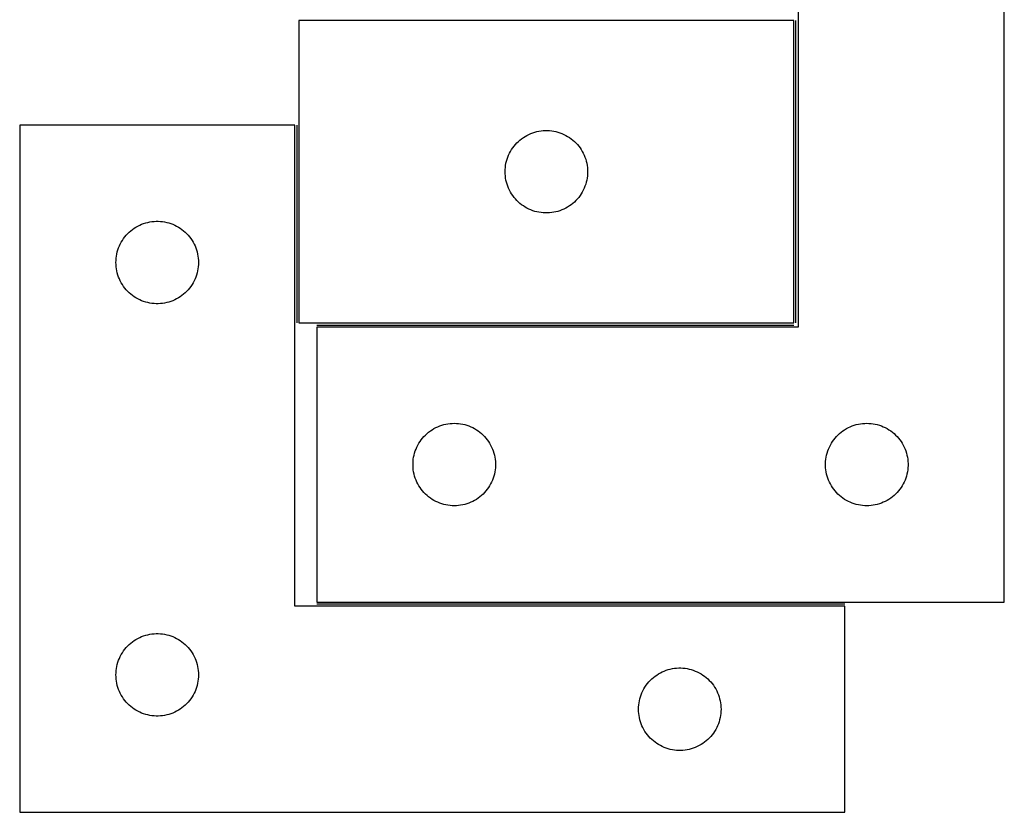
# Model space of a CAD drawing. Header units: millimetres. Extents: x 7 to 1493, y 7 to 2993.
# Tile 6 of 14: x 7 to 365, y 2397 to 2685. Entities that reach past the tile are written whole.
import ezdxf

# ---------------------------------------------------------------- set-up
doc = ezdxf.new("R2010")
doc.units = ezdxf.units.MM
doc.layers.add('COMMON', color=5, linetype='CONTINUOUS', true_color=0x0000ff)
doc.layers.add('CUT', color=7, linetype='CONTINUOUS', true_color=0x000000)

msp = doc.modelspace()

# ---------------------------------------------------------------- linework, layer by layer
at = {"layer": 'COMMON'}
for p, q in [((289.483491, 2575.094758), (289.483491, 2685.094758)), ((107.983489, 2647.094756), (107.983489, 2575.094758)), ((115.233491, 2574.344757), (288.73349, 2574.344757)), ((307.233489, 2472.844757), (115.233491, 2472.844757))]:
    msp.add_line(p, q, dxfattribs=at)
at = {"layer": 'CUT'}
for p, q in [((290.233491, 2773.594757), (290.233491, 2573.594757)), ((365.233491, 2473.594757), (365.233491, 2773.594757)), ((288.73349, 2685.094758), (108.73349, 2685.094758)), ((108.73349, 2685.094758), (108.73349, 2575.094758)), ((288.73349, 2575.094758), (288.73349, 2685.094758)), ((107.233489, 2647.094756), (7.233489, 2647.094756)), ((7.233489, 2647.094756), (7.233489, 2397.094756)), ((107.233489, 2472.094756), (107.233489, 2647.094756)), ((189.124593, 2641.612965), (189.730276, 2642.092347)), ((189.730276, 2642.092347), (190.359834, 2642.539913)), ((190.359834, 2642.539913), (191.011598, 2642.954478)), ((191.011598, 2642.954478), (191.683839, 2643.33494)), ((191.683839, 2643.33494), (192.374774, 2643.680292)), ((192.374774, 2643.680292), (193.082572, 2643.989618)), ((193.082572, 2643.989618), (193.805355, 2644.262097)), ((193.805355, 2644.262097), (194.541206, 2644.497006)), ((194.541206, 2644.497006), (195.288174, 2644.693724)), ((195.288174, 2644.693724), (196.044279, 2644.851727)), ((196.044279, 2644.851727), (196.807515, 2644.970598)), ((196.807515, 2644.970598), (197.575858, 2645.050021)), ((197.575858, 2645.050021), (198.347272, 2645.089785)), ((198.347272, 2645.089785), (199.119709, 2645.089785)), ((199.119709, 2645.089785), (199.891122, 2645.050021)), ((199.891122, 2645.050021), (200.659466, 2644.970598)), ((200.659466, 2644.970598), (201.422702, 2644.851727)), ((201.422702, 2644.851727), (202.178806, 2644.693724)), ((202.178806, 2644.693724), (202.925775, 2644.497006)), ((202.925775, 2644.497006), (203.661626, 2644.262097)), ((203.661626, 2644.262097), (204.384409, 2643.989618)), ((204.384409, 2643.989618), (205.092206, 2643.680292)), ((205.092206, 2643.680292), (205.783141, 2643.33494)), ((205.783141, 2643.33494), (206.455382, 2642.954478)), ((206.455382, 2642.954478), (207.107146, 2642.539913)), ((207.107146, 2642.539913), (207.736704, 2642.092347)), ((207.736704, 2642.092347), (208.342388, 2641.612965)), ((186.076857, 2638.145201), (186.508065, 2638.786075)), ((186.508065, 2638.786075), (186.971693, 2639.4039)), ((186.971693, 2639.4039), (187.466511, 2639.99704)), ((187.466511, 2639.99704), (187.991207, 2640.563921)), ((187.991207, 2640.563921), (188.54439, 2641.103039)), ((188.54439, 2641.103039), (189.124593, 2641.612965)), ((208.342388, 2641.612965), (208.92259, 2641.103039)), ((208.92259, 2641.103039), (209.475773, 2640.563921)), ((209.475773, 2640.563921), (210.000469, 2639.99704)), ((210.000469, 2639.99704), (210.495287, 2639.4039)), ((210.495287, 2639.4039), (210.958915, 2638.786075)), ((210.958915, 2638.786075), (211.390124, 2638.145201)), ((184.44396, 2634.656481), (184.697738, 2635.38604)), ((184.697738, 2635.38604), (184.988737, 2636.101567)), ((184.988737, 2636.101567), (185.316184, 2636.801165)), ((185.316184, 2636.801165), (185.679212, 2637.482979)), ((185.679212, 2637.482979), (186.076857, 2638.145201)), ((211.390124, 2638.145201), (211.787769, 2637.482979)), ((211.787769, 2637.482979), (212.150796, 2636.801165)), ((212.150796, 2636.801165), (212.478244, 2636.101567)), ((212.478244, 2636.101567), (212.769243, 2635.38604)), ((212.769243, 2635.38604), (213.023021, 2634.656481)), ((183.753379, 2630.86694), (183.812992, 2631.637073)), ((183.812992, 2631.637073), (183.912172, 2632.403117)), ((183.912172, 2632.403117), (184.050655, 2633.163039)), ((184.050655, 2633.163039), (184.228074, 2633.914825)), ((184.228074, 2633.914825), (184.44396, 2634.656481)), ((213.023021, 2634.656481), (213.238906, 2633.914825)), ((213.238906, 2633.914825), (213.416326, 2633.163039)), ((213.416326, 2633.163039), (213.554809, 2632.403117)), ((213.554809, 2632.403117), (213.653988, 2631.637073)), ((213.653988, 2631.637073), (213.713602, 2630.86694)), ((183.73349, 2630.094758), (183.753379, 2630.86694)), ((183.753379, 2629.322577), (183.73349, 2630.094758)), ((183.812992, 2628.552443), (183.753379, 2629.322577)), ((183.912172, 2627.7864), (183.812992, 2628.552443)), ((184.050655, 2627.026477), (183.912172, 2627.7864)), ((213.554809, 2627.7864), (213.416326, 2627.026477)), ((213.653988, 2628.552443), (213.554809, 2627.7864)), ((213.713602, 2629.322577), (213.653988, 2628.552443)), ((213.713602, 2630.86694), (213.73349, 2630.094758)), ((213.73349, 2630.094758), (213.713602, 2629.322577)), ((184.228074, 2626.274691), (184.050655, 2627.026477)), ((184.44396, 2625.533036), (184.228074, 2626.274691)), ((184.697738, 2624.803477), (184.44396, 2625.533036)), ((184.988737, 2624.08795), (184.697738, 2624.803477)), ((212.769243, 2624.803477), (212.478244, 2624.08795)), ((213.023021, 2625.533036), (212.769243, 2624.803477)), ((213.238906, 2626.274691), (213.023021, 2625.533036)), ((213.416326, 2627.026477), (213.238906, 2626.274691)), ((185.316184, 2623.388351), (184.988737, 2624.08795)), ((185.679212, 2622.706537), (185.316184, 2623.388351)), ((186.076857, 2622.044315), (185.679212, 2622.706537)), ((186.508065, 2621.403442), (186.076857, 2622.044315)), ((186.971693, 2620.785616), (186.508065, 2621.403442)), ((187.466511, 2620.192476), (186.971693, 2620.785616)), ((210.495287, 2620.785616), (210.000469, 2620.192476)), ((210.958915, 2621.403442), (210.495287, 2620.785616)), ((211.390124, 2622.044315), (210.958915, 2621.403442)), ((211.787769, 2622.706537), (211.390124, 2622.044315)), ((212.150796, 2623.388351), (211.787769, 2622.706537)), ((212.478244, 2624.08795), (212.150796, 2623.388351)), ((187.991207, 2619.625596), (187.466511, 2620.192476)), ((188.54439, 2619.086478), (187.991207, 2619.625596)), ((189.124593, 2618.576552), (188.54439, 2619.086478)), ((189.730276, 2618.09717), (189.124593, 2618.576552)), ((190.359834, 2617.649603), (189.730276, 2618.09717)), ((191.011598, 2617.235039), (190.359834, 2617.649603)), ((191.683839, 2616.854576), (191.011598, 2617.235039)), ((206.455382, 2617.235039), (205.783141, 2616.854576)), ((207.107146, 2617.649603), (206.455382, 2617.235039)), ((207.736704, 2618.09717), (207.107146, 2617.649603)), ((208.342388, 2618.576552), (207.736704, 2618.09717)), ((208.92259, 2619.086478), (208.342388, 2618.576552)), ((209.475773, 2619.625596), (208.92259, 2619.086478)), ((210.000469, 2620.192476), (209.475773, 2619.625596)), ((192.374774, 2616.509224), (191.683839, 2616.854576)), ((193.082572, 2616.199899), (192.374774, 2616.509224)), ((193.805355, 2615.92742), (193.082572, 2616.199899)), ((194.541206, 2615.69251), (193.805355, 2615.92742)), ((195.288174, 2615.495793), (194.541206, 2615.69251)), ((196.044279, 2615.337789), (195.288174, 2615.495793)), ((196.807515, 2615.218918), (196.044279, 2615.337789)), ((197.575858, 2615.139495), (196.807515, 2615.218918)), ((198.347272, 2615.099731), (197.575858, 2615.139495)), ((199.119709, 2615.099731), (198.347272, 2615.099731)), ((199.891122, 2615.139495), (199.119709, 2615.099731)), ((200.659466, 2615.218918), (199.891122, 2615.139495)), ((201.422702, 2615.337789), (200.659466, 2615.218918)), ((202.178806, 2615.495793), (201.422702, 2615.337789)), ((202.925775, 2615.69251), (202.178806, 2615.495793)), ((203.661626, 2615.92742), (202.925775, 2615.69251)), ((204.384409, 2616.199899), (203.661626, 2615.92742)), ((205.092206, 2616.509224), (204.384409, 2616.199899)), ((205.783141, 2616.854576), (205.092206, 2616.509224)), ((48.859833, 2609.539911), (49.511597, 2609.954476)), ((49.511597, 2609.954476), (50.183838, 2610.334938)), ((50.183838, 2610.334938), (50.874773, 2610.68029)), ((50.874773, 2610.68029), (51.582571, 2610.989616)), ((51.582571, 2610.989616), (52.305354, 2611.262095)), ((52.305354, 2611.262095), (53.041205, 2611.497004)), ((53.041205, 2611.497004), (53.788173, 2611.693722)), ((53.788173, 2611.693722), (54.544278, 2611.851725)), ((54.544278, 2611.851725), (55.307514, 2611.970596)), ((55.307514, 2611.970596), (56.075857, 2612.050019)), ((56.075857, 2612.050019), (56.847271, 2612.089783)), ((56.847271, 2612.089783), (57.619708, 2612.089783)), ((57.619708, 2612.089783), (58.391121, 2612.050019)), ((58.391121, 2612.050019), (59.159465, 2611.970596)), ((59.159465, 2611.970596), (59.922701, 2611.851725)), ((59.922701, 2611.851725), (60.678805, 2611.693722)), ((60.678805, 2611.693722), (61.425774, 2611.497004)), ((61.425774, 2611.497004), (62.161625, 2611.262095)), ((62.161625, 2611.262095), (62.884408, 2610.989616)), ((62.884408, 2610.989616), (63.592205, 2610.68029)), ((63.592205, 2610.68029), (64.28314, 2610.334938)), ((64.28314, 2610.334938), (64.955381, 2609.954476)), ((64.955381, 2609.954476), (65.607145, 2609.539911)), ((45.008064, 2605.786073), (45.471692, 2606.403898)), ((45.471692, 2606.403898), (45.96651, 2606.997038)), ((45.96651, 2606.997038), (46.491206, 2607.563919)), ((46.491206, 2607.563919), (47.044389, 2608.103037)), ((47.044389, 2608.103037), (47.624592, 2608.612963)), ((47.624592, 2608.612963), (48.230275, 2609.092345)), ((48.230275, 2609.092345), (48.859833, 2609.539911)), ((65.607145, 2609.539911), (66.236703, 2609.092345)), ((66.236703, 2609.092345), (66.842387, 2608.612963)), ((66.842387, 2608.612963), (67.422589, 2608.103037)), ((67.422589, 2608.103037), (67.975772, 2607.563919)), ((67.975772, 2607.563919), (68.500468, 2606.997038)), ((68.500468, 2606.997038), (68.995286, 2606.403898)), ((68.995286, 2606.403898), (69.458914, 2605.786073)), ((43.197737, 2602.386038), (43.488736, 2603.101565)), ((43.488736, 2603.101565), (43.816183, 2603.801163)), ((43.816183, 2603.801163), (44.179211, 2604.482977)), ((44.179211, 2604.482977), (44.576856, 2605.145199)), ((44.576856, 2605.145199), (45.008064, 2605.786073)), ((69.458914, 2605.786073), (69.890123, 2605.145199)), ((69.890123, 2605.145199), (70.287768, 2604.482977)), ((70.287768, 2604.482977), (70.650795, 2603.801163)), ((70.650795, 2603.801163), (70.978243, 2603.101565)), ((70.978243, 2603.101565), (71.269242, 2602.386038)), ((42.312991, 2598.637071), (42.412171, 2599.403115)), ((42.412171, 2599.403115), (42.550654, 2600.163037)), ((42.550654, 2600.163037), (42.728073, 2600.914823)), ((42.728073, 2600.914823), (42.943959, 2601.656479)), ((42.943959, 2601.656479), (43.197737, 2602.386038)), ((71.269242, 2602.386038), (71.52302, 2601.656479)), ((71.52302, 2601.656479), (71.738905, 2600.914823)), ((71.738905, 2600.914823), (71.916325, 2600.163037)), ((71.916325, 2600.163037), (72.054808, 2599.403115)), ((72.054808, 2599.403115), (72.153987, 2598.637071)), ((42.233489, 2597.094756), (42.253378, 2597.866938)), ((42.253378, 2596.322575), (42.233489, 2597.094756)), ((42.253378, 2597.866938), (42.312991, 2598.637071)), ((42.312991, 2595.552441), (42.253378, 2596.322575)), ((42.412171, 2594.786398), (42.312991, 2595.552441)), ((72.153987, 2595.552441), (72.054808, 2594.786398)), ((72.153987, 2598.637071), (72.213601, 2597.866938)), ((72.213601, 2596.322575), (72.153987, 2595.552441)), ((72.213601, 2597.866938), (72.233489, 2597.094756)), ((72.233489, 2597.094756), (72.213601, 2596.322575)), ((42.550654, 2594.026475), (42.412171, 2594.786398)), ((42.728073, 2593.274689), (42.550654, 2594.026475)), ((42.943959, 2592.533034), (42.728073, 2593.274689)), ((43.197737, 2591.803475), (42.943959, 2592.533034)), ((71.52302, 2592.533034), (71.269242, 2591.803475)), ((71.738905, 2593.274689), (71.52302, 2592.533034)), ((71.916325, 2594.026475), (71.738905, 2593.274689)), ((72.054808, 2594.786398), (71.916325, 2594.026475)), ((43.488736, 2591.087948), (43.197737, 2591.803475)), ((43.816183, 2590.388349), (43.488736, 2591.087948)), ((44.179211, 2589.706535), (43.816183, 2590.388349)), ((44.576856, 2589.044313), (44.179211, 2589.706535)), ((45.008064, 2588.40344), (44.576856, 2589.044313)), ((45.471692, 2587.785614), (45.008064, 2588.40344)), ((69.458914, 2588.40344), (68.995286, 2587.785614)), ((69.890123, 2589.044313), (69.458914, 2588.40344)), ((70.287768, 2589.706535), (69.890123, 2589.044313)), ((70.650795, 2590.388349), (70.287768, 2589.706535)), ((70.978243, 2591.087948), (70.650795, 2590.388349)), ((71.269242, 2591.803475), (70.978243, 2591.087948)), ((45.96651, 2587.192474), (45.471692, 2587.785614)), ((46.491206, 2586.625594), (45.96651, 2587.192474)), ((47.044389, 2586.086476), (46.491206, 2586.625594)), ((47.624592, 2585.57655), (47.044389, 2586.086476)), ((48.230275, 2585.097168), (47.624592, 2585.57655)), ((48.859833, 2584.649601), (48.230275, 2585.097168)), ((66.236703, 2585.097168), (65.607145, 2584.649601)), ((66.842387, 2585.57655), (66.236703, 2585.097168)), ((67.422589, 2586.086476), (66.842387, 2585.57655)), ((67.975772, 2586.625594), (67.422589, 2586.086476)), ((68.500468, 2587.192474), (67.975772, 2586.625594)), ((68.995286, 2587.785614), (68.500468, 2587.192474)), ((49.511597, 2584.235037), (48.859833, 2584.649601)), ((50.183838, 2583.854574), (49.511597, 2584.235037)), ((50.874773, 2583.509222), (50.183838, 2583.854574)), ((51.582571, 2583.199897), (50.874773, 2583.509222)), ((52.305354, 2582.927418), (51.582571, 2583.199897)), ((53.041205, 2582.692508), (52.305354, 2582.927418)), ((53.788173, 2582.495791), (53.041205, 2582.692508)), ((54.544278, 2582.337787), (53.788173, 2582.495791)), ((55.307514, 2582.218916), (54.544278, 2582.337787)), ((56.075857, 2582.139493), (55.307514, 2582.218916)), ((56.847271, 2582.099729), (56.075857, 2582.139493)), ((57.619708, 2582.099729), (56.847271, 2582.099729)), ((58.391121, 2582.139493), (57.619708, 2582.099729)), ((59.159465, 2582.218916), (58.391121, 2582.139493)), ((59.922701, 2582.337787), (59.159465, 2582.218916)), ((60.678805, 2582.495791), (59.922701, 2582.337787)), ((61.425774, 2582.692508), (60.678805, 2582.495791)), ((62.161625, 2582.927418), (61.425774, 2582.692508)), ((62.884408, 2583.199897), (62.161625, 2582.927418)), ((63.592205, 2583.509222), (62.884408, 2583.199897)), ((64.28314, 2583.854574), (63.592205, 2583.509222)), ((64.955381, 2584.235037), (64.28314, 2583.854574)), ((65.607145, 2584.649601), (64.955381, 2584.235037)), ((108.73349, 2575.094758), (288.73349, 2575.094758)), ((290.233491, 2573.594757), (115.233491, 2573.594757)), ((115.233491, 2573.594757), (115.233491, 2473.594757)), ((161.413424, 2538.100173), (162.16521, 2538.277592)), ((162.16521, 2538.277592), (162.925133, 2538.416076)), ((162.925133, 2538.416076), (163.691176, 2538.515255)), ((163.691176, 2538.515255), (164.46131, 2538.574869)), ((164.46131, 2538.574869), (165.233491, 2538.594757)), ((165.233491, 2538.594757), (166.005673, 2538.574869)), ((166.005673, 2538.574869), (166.775806, 2538.515255)), ((166.775806, 2538.515255), (167.54185, 2538.416076)), ((167.54185, 2538.416076), (168.301772, 2538.277592)), ((168.301772, 2538.277592), (169.053558, 2538.100173)), ((311.413424, 2538.100173), (312.16521, 2538.277592)), ((312.16521, 2538.277592), (312.925133, 2538.416076)), ((312.925133, 2538.416076), (313.691176, 2538.515255)), ((313.691176, 2538.515255), (314.46131, 2538.574869)), ((314.46131, 2538.574869), (315.233491, 2538.594757)), ((315.233491, 2538.594757), (316.005673, 2538.574869)), ((316.005673, 2538.574869), (316.775806, 2538.515255)), ((316.775806, 2538.515255), (317.54185, 2538.416076)), ((317.54185, 2538.416076), (318.301772, 2538.277592)), ((318.301772, 2538.277592), (319.053558, 2538.100173)), ((154.764329, 2534.33704), (155.331209, 2534.861736)), ((155.331209, 2534.861736), (155.924349, 2535.356554)), ((155.924349, 2535.356554), (156.542175, 2535.820182)), ((156.542175, 2535.820182), (157.183048, 2536.251391)), ((157.183048, 2536.251391), (157.84527, 2536.649036)), ((157.84527, 2536.649036), (158.527084, 2537.012063)), ((158.527084, 2537.012063), (159.226683, 2537.339511)), ((159.226683, 2537.339511), (159.94221, 2537.63051)), ((159.94221, 2537.63051), (160.671769, 2537.884288)), ((160.671769, 2537.884288), (161.413424, 2538.100173)), ((169.053558, 2538.100173), (169.795214, 2537.884288)), ((169.795214, 2537.884288), (170.524773, 2537.63051)), ((170.524773, 2537.63051), (171.2403, 2537.339511)), ((171.2403, 2537.339511), (171.939898, 2537.012063)), ((171.939898, 2537.012063), (172.621712, 2536.649036)), ((172.621712, 2536.649036), (173.283934, 2536.251391)), ((173.283934, 2536.251391), (173.924808, 2535.820182)), ((173.924808, 2535.820182), (174.542633, 2535.356554)), ((174.542633, 2535.356554), (175.135773, 2534.861736)), ((175.135773, 2534.861736), (175.702654, 2534.33704)), ((304.764329, 2534.33704), (305.331209, 2534.861736)), ((305.331209, 2534.861736), (305.924349, 2535.356554)), ((305.924349, 2535.356554), (306.542175, 2535.820182)), ((306.542175, 2535.820182), (307.183048, 2536.251391)), ((307.183048, 2536.251391), (307.84527, 2536.649036)), ((307.84527, 2536.649036), (308.527084, 2537.012063)), ((308.527084, 2537.012063), (309.226683, 2537.339511)), ((309.226683, 2537.339511), (309.94221, 2537.63051)), ((309.94221, 2537.63051), (310.671769, 2537.884288)), ((310.671769, 2537.884288), (311.413424, 2538.100173)), ((319.053558, 2538.100173), (319.795214, 2537.884288)), ((319.795214, 2537.884288), (320.524773, 2537.63051)), ((320.524773, 2537.63051), (321.2403, 2537.339511)), ((321.2403, 2537.339511), (321.939898, 2537.012063)), ((321.939898, 2537.012063), (322.621712, 2536.649036)), ((322.621712, 2536.649036), (323.283934, 2536.251391)), ((323.283934, 2536.251391), (323.924808, 2535.820182)), ((323.924808, 2535.820182), (324.542633, 2535.356554)), ((324.542633, 2535.356554), (325.135773, 2534.861736)), ((325.135773, 2534.861736), (325.702654, 2534.33704)), ((151.993309, 2530.644408), (152.373772, 2531.316649)), ((152.373772, 2531.316649), (152.788336, 2531.968413)), ((152.788336, 2531.968413), (153.235903, 2532.597971)), ((153.235903, 2532.597971), (153.715285, 2533.203655)), ((153.715285, 2533.203655), (154.225211, 2533.783857)), ((154.225211, 2533.783857), (154.764329, 2534.33704)), ((175.702654, 2534.33704), (176.241772, 2533.783857)), ((176.241772, 2533.783857), (176.751698, 2533.203655)), ((176.751698, 2533.203655), (177.23108, 2532.597971)), ((177.23108, 2532.597971), (177.678646, 2531.968413)), ((177.678646, 2531.968413), (178.093211, 2531.316649)), ((178.093211, 2531.316649), (178.473673, 2530.644408)), ((301.993309, 2530.644408), (302.373772, 2531.316649)), ((302.373772, 2531.316649), (302.788336, 2531.968413)), ((302.788336, 2531.968413), (303.235903, 2532.597971)), ((303.235903, 2532.597971), (303.715285, 2533.203655)), ((303.715285, 2533.203655), (304.225211, 2533.783857)), ((304.225211, 2533.783857), (304.764329, 2534.33704)), ((325.702654, 2534.33704), (326.241772, 2533.783857)), ((326.241772, 2533.783857), (326.751698, 2533.203655)), ((326.751698, 2533.203655), (327.23108, 2532.597971)), ((327.23108, 2532.597971), (327.678646, 2531.968413)), ((327.678646, 2531.968413), (328.093211, 2531.316649)), ((328.093211, 2531.316649), (328.473673, 2530.644408)), ((150.634526, 2527.040073), (150.831243, 2527.787042)), ((150.831243, 2527.787042), (151.066153, 2528.522893)), ((151.066153, 2528.522893), (151.338632, 2529.245676)), ((151.338632, 2529.245676), (151.647957, 2529.953473)), ((151.647957, 2529.953473), (151.993309, 2530.644408)), ((178.473673, 2530.644408), (178.819025, 2529.953473)), ((178.819025, 2529.953473), (179.128351, 2529.245676)), ((179.128351, 2529.245676), (179.40083, 2528.522893)), ((179.40083, 2528.522893), (179.635739, 2527.787042)), ((179.635739, 2527.787042), (179.832457, 2527.040073)), ((300.634526, 2527.040073), (300.831243, 2527.787042)), ((300.831243, 2527.787042), (301.066153, 2528.522893)), ((301.066153, 2528.522893), (301.338632, 2529.245676)), ((301.338632, 2529.245676), (301.647957, 2529.953473)), ((301.647957, 2529.953473), (301.993309, 2530.644408)), ((328.473673, 2530.644408), (328.819025, 2529.953473)), ((328.819025, 2529.953473), (329.128351, 2529.245676)), ((329.128351, 2529.245676), (329.40083, 2528.522893)), ((329.40083, 2528.522893), (329.635739, 2527.787042)), ((329.635739, 2527.787042), (329.832457, 2527.040073)), ((150.238464, 2523.980976), (150.278228, 2524.752389)), ((150.238464, 2523.208539), (150.238464, 2523.980976)), ((150.278228, 2524.752389), (150.357651, 2525.520733)), ((150.357651, 2525.520733), (150.476522, 2526.283969)), ((150.476522, 2526.283969), (150.634526, 2527.040073)), ((179.832457, 2527.040073), (179.990461, 2526.283969)), ((179.990461, 2526.283969), (180.109331, 2525.520733)), ((180.109331, 2525.520733), (180.188754, 2524.752389)), ((180.188754, 2524.752389), (180.228518, 2523.980976)), ((180.228518, 2523.980976), (180.228518, 2523.208539)), ((300.238464, 2523.980976), (300.278228, 2524.752389)), ((300.238464, 2523.208539), (300.238464, 2523.980976)), ((300.278228, 2524.752389), (300.357651, 2525.520733)), ((300.357651, 2525.520733), (300.476522, 2526.283969)), ((300.476522, 2526.283969), (300.634526, 2527.040073)), ((329.832457, 2527.040073), (329.990461, 2526.283969)), ((329.990461, 2526.283969), (330.109331, 2525.520733)), ((330.109331, 2525.520733), (330.188754, 2524.752389)), ((330.188754, 2524.752389), (330.228518, 2523.980976)), ((330.228518, 2523.980976), (330.228518, 2523.208539)), ((150.278228, 2522.437125), (150.238464, 2523.208539)), ((150.357651, 2521.668782), (150.278228, 2522.437125)), ((150.476522, 2520.905546), (150.357651, 2521.668782)), ((150.634526, 2520.149441), (150.476522, 2520.905546)), ((179.990461, 2520.905546), (179.832457, 2520.149441)), ((180.109331, 2521.668782), (179.990461, 2520.905546)), ((180.188754, 2522.437125), (180.109331, 2521.668782)), ((180.228518, 2523.208539), (180.188754, 2522.437125)), ((300.278228, 2522.437125), (300.238464, 2523.208539)), ((300.357651, 2521.668782), (300.278228, 2522.437125)), ((300.476522, 2520.905546), (300.357651, 2521.668782)), ((300.634526, 2520.149441), (300.476522, 2520.905546)), ((329.990461, 2520.905546), (329.832457, 2520.149441)), ((330.109331, 2521.668782), (329.990461, 2520.905546)), ((330.188754, 2522.437125), (330.109331, 2521.668782)), ((330.228518, 2523.208539), (330.188754, 2522.437125)), ((150.831243, 2519.402473), (150.634526, 2520.149441)), ((151.066153, 2518.666621), (150.831243, 2519.402473)), ((151.338632, 2517.943839), (151.066153, 2518.666621)), ((151.647957, 2517.236041), (151.338632, 2517.943839)), ((151.993309, 2516.545106), (151.647957, 2517.236041)), ((178.819025, 2517.236041), (178.473673, 2516.545106)), ((179.128351, 2517.943839), (178.819025, 2517.236041)), ((179.40083, 2518.666621), (179.128351, 2517.943839)), ((179.635739, 2519.402473), (179.40083, 2518.666621)), ((179.832457, 2520.149441), (179.635739, 2519.402473)), ((300.831243, 2519.402473), (300.634526, 2520.149441)), ((301.066153, 2518.666621), (300.831243, 2519.402473)), ((301.338632, 2517.943839), (301.066153, 2518.666621)), ((301.647957, 2517.236041), (301.338632, 2517.943839)), ((301.993309, 2516.545106), (301.647957, 2517.236041)), ((328.819025, 2517.236041), (328.473673, 2516.545106)), ((329.128351, 2517.943839), (328.819025, 2517.236041)), ((329.40083, 2518.666621), (329.128351, 2517.943839)), ((329.635739, 2519.402473), (329.40083, 2518.666621)), ((329.832457, 2520.149441), (329.635739, 2519.402473)), ((152.373772, 2515.872865), (151.993309, 2516.545106)), ((152.788336, 2515.221101), (152.373772, 2515.872865)), ((153.235903, 2514.591543), (152.788336, 2515.221101)), ((153.715285, 2513.98586), (153.235903, 2514.591543)), ((154.225211, 2513.405657), (153.715285, 2513.98586)), ((154.764329, 2512.852474), (154.225211, 2513.405657)), ((176.241772, 2513.405657), (175.702654, 2512.852474)), ((176.751698, 2513.98586), (176.241772, 2513.405657)), ((177.23108, 2514.591543), (176.751698, 2513.98586)), ((177.678646, 2515.221101), (177.23108, 2514.591543)), ((178.093211, 2515.872865), (177.678646, 2515.221101)), ((178.473673, 2516.545106), (178.093211, 2515.872865)), ((302.373772, 2515.872865), (301.993309, 2516.545106)), ((302.788336, 2515.221101), (302.373772, 2515.872865)), ((303.235903, 2514.591543), (302.788336, 2515.221101)), ((303.715285, 2513.98586), (303.235903, 2514.591543)), ((304.225211, 2513.405657), (303.715285, 2513.98586)), ((304.764329, 2512.852474), (304.225211, 2513.405657)), ((326.241772, 2513.405657), (325.702654, 2512.852474)), ((326.751698, 2513.98586), (326.241772, 2513.405657)), ((327.23108, 2514.591543), (326.751698, 2513.98586)), ((327.678646, 2515.221101), (327.23108, 2514.591543)), ((328.093211, 2515.872865), (327.678646, 2515.221101)), ((328.473673, 2516.545106), (328.093211, 2515.872865)), ((155.331209, 2512.327778), (154.764329, 2512.852474)), ((155.924349, 2511.83296), (155.331209, 2512.327778)), ((156.542175, 2511.369332), (155.924349, 2511.83296)), ((157.183048, 2510.938124), (156.542175, 2511.369332)), ((157.84527, 2510.540479), (157.183048, 2510.938124)), ((158.527084, 2510.177451), (157.84527, 2510.540479)), ((159.226683, 2509.850004), (158.527084, 2510.177451)), ((159.94221, 2509.559005), (159.226683, 2509.850004)), ((171.2403, 2509.850004), (170.524773, 2509.559005)), ((171.939898, 2510.177451), (171.2403, 2509.850004)), ((172.621712, 2510.540479), (171.939898, 2510.177451)), ((173.283934, 2510.938124), (172.621712, 2510.540479)), ((173.924808, 2511.369332), (173.283934, 2510.938124)), ((174.542633, 2511.83296), (173.924808, 2511.369332)), ((175.135773, 2512.327778), (174.542633, 2511.83296)), ((175.702654, 2512.852474), (175.135773, 2512.327778)), ((305.331209, 2512.327778), (304.764329, 2512.852474)), ((305.924349, 2511.83296), (305.331209, 2512.327778)), ((306.542175, 2511.369332), (305.924349, 2511.83296)), ((307.183048, 2510.938124), (306.542175, 2511.369332)), ((307.84527, 2510.540479), (307.183048, 2510.938124)), ((308.527084, 2510.177451), (307.84527, 2510.540479)), ((309.226683, 2509.850004), (308.527084, 2510.177451)), ((309.94221, 2509.559005), (309.226683, 2509.850004)), ((321.2403, 2509.850004), (320.524773, 2509.559005)), ((321.939898, 2510.177451), (321.2403, 2509.850004)), ((322.621712, 2510.540479), (321.939898, 2510.177451)), ((323.283934, 2510.938124), (322.621712, 2510.540479)), ((323.924808, 2511.369332), (323.283934, 2510.938124)), ((324.542633, 2511.83296), (323.924808, 2511.369332)), ((325.135773, 2512.327778), (324.542633, 2511.83296)), ((325.702654, 2512.852474), (325.135773, 2512.327778)), ((160.671769, 2509.305227), (159.94221, 2509.559005)), ((161.413424, 2509.089341), (160.671769, 2509.305227)), ((162.16521, 2508.911922), (161.413424, 2509.089341)), ((162.925133, 2508.773439), (162.16521, 2508.911922)), ((163.691176, 2508.674259), (162.925133, 2508.773439)), ((164.46131, 2508.614646), (163.691176, 2508.674259)), ((165.233491, 2508.594757), (164.46131, 2508.614646)), ((166.005673, 2508.614646), (165.233491, 2508.594757)), ((166.775806, 2508.674259), (166.005673, 2508.614646)), ((167.54185, 2508.773439), (166.775806, 2508.674259)), ((168.301772, 2508.911922), (167.54185, 2508.773439)), ((169.053558, 2509.089341), (168.301772, 2508.911922)), ((169.795214, 2509.305227), (169.053558, 2509.089341)), ((170.524773, 2509.559005), (169.795214, 2509.305227)), ((310.671769, 2509.305227), (309.94221, 2509.559005)), ((311.413424, 2509.089341), (310.671769, 2509.305227)), ((312.16521, 2508.911922), (311.413424, 2509.089341)), ((312.925133, 2508.773439), (312.16521, 2508.911922)), ((313.691176, 2508.674259), (312.925133, 2508.773439)), ((314.46131, 2508.614646), (313.691176, 2508.674259)), ((315.233491, 2508.594757), (314.46131, 2508.614646)), ((316.005673, 2508.614646), (315.233491, 2508.594757)), ((316.775806, 2508.674259), (316.005673, 2508.614646)), ((317.54185, 2508.773439), (316.775806, 2508.674259)), ((318.301772, 2508.911922), (317.54185, 2508.773439)), ((319.053558, 2509.089341), (318.301772, 2508.911922)), ((319.795214, 2509.305227), (319.053558, 2509.089341)), ((320.524773, 2509.559005), (319.795214, 2509.305227)), ((307.233489, 2472.094756), (107.233489, 2472.094756)), ((115.233491, 2473.594757), (365.233491, 2473.594757)), ((307.233489, 2397.094756), (307.233489, 2472.094756)), ((48.230275, 2459.092345), (48.859833, 2459.539911)), ((48.859833, 2459.539911), (49.511597, 2459.954476)), ((49.511597, 2459.954476), (50.183838, 2460.334938)), ((50.183838, 2460.334938), (50.874773, 2460.68029)), ((50.874773, 2460.68029), (51.582571, 2460.989616)), ((51.582571, 2460.989616), (52.305354, 2461.262095)), ((52.305354, 2461.262095), (53.041205, 2461.497004)), ((53.041205, 2461.497004), (53.788173, 2461.693722)), ((53.788173, 2461.693722), (54.544278, 2461.851725)), ((54.544278, 2461.851725), (55.307514, 2461.970596)), ((55.307514, 2461.970596), (56.075857, 2462.050019)), ((56.075857, 2462.050019), (56.847271, 2462.089783)), ((56.847271, 2462.089783), (57.619708, 2462.089783)), ((57.619708, 2462.089783), (58.391121, 2462.050019)), ((58.391121, 2462.050019), (59.159465, 2461.970596)), ((59.159465, 2461.970596), (59.922701, 2461.851725)), ((59.922701, 2461.851725), (60.678805, 2461.693722)), ((60.678805, 2461.693722), (61.425774, 2461.497004)), ((61.425774, 2461.497004), (62.161625, 2461.262095)), ((62.161625, 2461.262095), (62.884408, 2460.989616)), ((62.884408, 2460.989616), (63.592205, 2460.68029)), ((63.592205, 2460.68029), (64.28314, 2460.334938)), ((64.28314, 2460.334938), (64.955381, 2459.954476)), ((64.955381, 2459.954476), (65.607145, 2459.539911)), ((65.607145, 2459.539911), (66.236703, 2459.092345)), ((45.008064, 2455.786073), (45.471692, 2456.403898)), ((45.471692, 2456.403898), (45.96651, 2456.997038)), ((45.96651, 2456.997038), (46.491206, 2457.563919)), ((46.491206, 2457.563919), (47.044389, 2458.103037)), ((47.044389, 2458.103037), (47.624592, 2458.612963)), ((47.624592, 2458.612963), (48.230275, 2459.092345)), ((66.236703, 2459.092345), (66.842387, 2458.612963)), ((66.842387, 2458.612963), (67.422589, 2458.103037)), ((67.422589, 2458.103037), (67.975772, 2457.563919)), ((67.975772, 2457.563919), (68.500468, 2456.997038)), ((68.500468, 2456.997038), (68.995286, 2456.403898)), ((68.995286, 2456.403898), (69.458914, 2455.786073)), ((42.943959, 2451.656479), (43.197737, 2452.386038)), ((43.197737, 2452.386038), (43.488736, 2453.101565)), ((43.488736, 2453.101565), (43.816183, 2453.801163)), ((43.816183, 2453.801163), (44.179211, 2454.482977)), ((44.179211, 2454.482977), (44.576856, 2455.145199)), ((44.576856, 2455.145199), (45.008064, 2455.786073)), ((69.458914, 2455.786073), (69.890123, 2455.145199)), ((69.890123, 2455.145199), (70.287768, 2454.482977)), ((70.287768, 2454.482977), (70.650795, 2453.801163)), ((70.650795, 2453.801163), (70.978243, 2453.101565)), ((70.978243, 2453.101565), (71.269242, 2452.386038)), ((71.269242, 2452.386038), (71.52302, 2451.656479)), ((42.312991, 2448.637071), (42.412171, 2449.403115)), ((42.412171, 2449.403115), (42.550654, 2450.163037)), ((42.550654, 2450.163037), (42.728073, 2450.914823)), ((42.728073, 2450.914823), (42.943959, 2451.656479)), ((71.52302, 2451.656479), (71.738905, 2450.914823)), ((71.738905, 2450.914823), (71.916325, 2450.163037)), ((71.916325, 2450.163037), (72.054808, 2449.403115)), ((72.054808, 2449.403115), (72.153987, 2448.637071)), ((241.582571, 2448.489616), (242.305354, 2448.762095)), ((242.305354, 2448.762095), (243.041205, 2448.997004)), ((243.041205, 2448.997004), (243.788173, 2449.193722)), ((243.788173, 2449.193722), (244.544278, 2449.351725)), ((244.544278, 2449.351725), (245.307514, 2449.470596)), ((245.307514, 2449.470596), (246.075857, 2449.550019)), ((246.075857, 2449.550019), (246.847271, 2449.589783)), ((246.847271, 2449.589783), (247.619708, 2449.589783)), ((247.619708, 2449.589783), (248.391121, 2449.550019)), ((248.391121, 2449.550019), (249.159465, 2449.470596)), ((249.159465, 2449.470596), (249.922701, 2449.351725)), ((249.922701, 2449.351725), (250.678805, 2449.193722)), ((250.678805, 2449.193722), (251.425774, 2448.997004)), ((251.425774, 2448.997004), (252.161625, 2448.762095)), ((252.161625, 2448.762095), (252.884408, 2448.489616)), ((42.233489, 2447.094756), (42.253378, 2447.866938)), ((42.253378, 2446.322575), (42.233489, 2447.094756)), ((42.253378, 2447.866938), (42.312991, 2448.637071)), ((42.312991, 2445.552441), (42.253378, 2446.322575)), ((42.412171, 2444.786398), (42.312991, 2445.552441)), ((72.153987, 2445.552441), (72.054808, 2444.786398)), ((72.153987, 2448.637071), (72.213601, 2447.866938)), ((72.213601, 2446.322575), (72.153987, 2445.552441)), ((72.213601, 2447.866938), (72.233489, 2447.094756)), ((72.233489, 2447.094756), (72.213601, 2446.322575)), ((236.491206, 2445.063919), (237.044389, 2445.603037)), ((237.044389, 2445.603037), (237.624592, 2446.112963)), ((237.624592, 2446.112963), (238.230275, 2446.592345)), ((238.230275, 2446.592345), (238.859833, 2447.039911)), ((238.859833, 2447.039911), (239.511597, 2447.454476)), ((239.511597, 2447.454476), (240.183838, 2447.834938)), ((240.183838, 2447.834938), (240.874773, 2448.18029)), ((240.874773, 2448.18029), (241.582571, 2448.489616)), ((252.884408, 2448.489616), (253.592205, 2448.18029)), ((253.592205, 2448.18029), (254.28314, 2447.834938)), ((254.28314, 2447.834938), (254.955381, 2447.454476)), ((254.955381, 2447.454476), (255.607145, 2447.039911)), ((255.607145, 2447.039911), (256.236703, 2446.592345)), ((256.236703, 2446.592345), (256.842387, 2446.112963)), ((256.842387, 2446.112963), (257.422589, 2445.603037)), ((257.422589, 2445.603037), (257.975772, 2445.063919)), ((42.550654, 2444.026475), (42.412171, 2444.786398)), ((42.728073, 2443.274689), (42.550654, 2444.026475)), ((42.943959, 2442.533034), (42.728073, 2443.274689)), ((43.197737, 2441.803475), (42.943959, 2442.533034)), ((43.488736, 2441.087948), (43.197737, 2441.803475)), ((71.269242, 2441.803475), (70.978243, 2441.087948)), ((71.52302, 2442.533034), (71.269242, 2441.803475)), ((71.738905, 2443.274689), (71.52302, 2442.533034)), ((71.916325, 2444.026475), (71.738905, 2443.274689)), ((72.054808, 2444.786398), (71.916325, 2444.026475)), ((233.816183, 2441.301163), (234.179211, 2441.982977)), ((234.179211, 2441.982977), (234.576856, 2442.645199)), ((234.576856, 2442.645199), (235.008064, 2443.286073)), ((235.008064, 2443.286073), (235.471692, 2443.903898)), ((235.471692, 2443.903898), (235.96651, 2444.497038)), ((235.96651, 2444.497038), (236.491206, 2445.063919)), ((257.975772, 2445.063919), (258.500468, 2444.497038)), ((258.500468, 2444.497038), (258.995286, 2443.903898)), ((258.995286, 2443.903898), (259.458914, 2443.286073)), ((259.458914, 2443.286073), (259.890123, 2442.645199)), ((259.890123, 2442.645199), (260.287768, 2441.982977)), ((260.287768, 2441.982977), (260.650795, 2441.301163)), ((43.816183, 2440.388349), (43.488736, 2441.087948)), ((44.179211, 2439.706535), (43.816183, 2440.388349)), ((44.576856, 2439.044313), (44.179211, 2439.706535)), ((45.008064, 2438.40344), (44.576856, 2439.044313)), ((45.471692, 2437.785614), (45.008064, 2438.40344)), ((69.458914, 2438.40344), (68.995286, 2437.785614)), ((69.890123, 2439.044313), (69.458914, 2438.40344)), ((70.287768, 2439.706535), (69.890123, 2439.044313)), ((70.650795, 2440.388349), (70.287768, 2439.706535)), ((70.978243, 2441.087948), (70.650795, 2440.388349)), ((232.550654, 2437.663037), (232.728073, 2438.414823)), ((232.728073, 2438.414823), (232.943959, 2439.156479)), ((232.943959, 2439.156479), (233.197737, 2439.886038)), ((233.197737, 2439.886038), (233.488736, 2440.601565)), ((233.488736, 2440.601565), (233.816183, 2441.301163)), ((260.650795, 2441.301163), (260.978243, 2440.601565)), ((260.978243, 2440.601565), (261.269242, 2439.886038)), ((261.269242, 2439.886038), (261.52302, 2439.156479)), ((261.52302, 2439.156479), (261.738905, 2438.414823)), ((261.738905, 2438.414823), (261.916325, 2437.663037)), ((45.96651, 2437.192474), (45.471692, 2437.785614)), ((46.491206, 2436.625594), (45.96651, 2437.192474)), ((47.044389, 2436.086476), (46.491206, 2436.625594)), ((47.624592, 2435.57655), (47.044389, 2436.086476)), ((48.230275, 2435.097168), (47.624592, 2435.57655)), ((48.859833, 2434.649601), (48.230275, 2435.097168)), ((49.511597, 2434.235037), (48.859833, 2434.649601)), ((65.607145, 2434.649601), (64.955381, 2434.235037)), ((66.236703, 2435.097168), (65.607145, 2434.649601)), ((66.842387, 2435.57655), (66.236703, 2435.097168)), ((67.422589, 2436.086476), (66.842387, 2435.57655)), ((67.975772, 2436.625594), (67.422589, 2436.086476)), ((68.500468, 2437.192474), (67.975772, 2436.625594)), ((68.995286, 2437.785614), (68.500468, 2437.192474)), ((232.233489, 2434.594756), (232.253378, 2435.366938)), ((232.253378, 2433.822575), (232.233489, 2434.594756)), ((232.253378, 2435.366938), (232.312991, 2436.137071)), ((232.312991, 2436.137071), (232.412171, 2436.903115)), ((232.412171, 2436.903115), (232.550654, 2437.663037)), ((261.916325, 2437.663037), (262.054808, 2436.903115)), ((262.054808, 2436.903115), (262.153987, 2436.137071)), ((262.153987, 2436.137071), (262.213601, 2435.366938)), ((262.213601, 2435.366938), (262.233489, 2434.594756)), ((262.233489, 2434.594756), (262.213601, 2433.822575)), ((50.183838, 2433.854574), (49.511597, 2434.235037)), ((50.874773, 2433.509222), (50.183838, 2433.854574)), ((51.582571, 2433.199897), (50.874773, 2433.509222)), ((52.305354, 2432.927418), (51.582571, 2433.199897)), ((53.041205, 2432.692508), (52.305354, 2432.927418)), ((53.788173, 2432.495791), (53.041205, 2432.692508)), ((54.544278, 2432.337787), (53.788173, 2432.495791)), ((55.307514, 2432.218916), (54.544278, 2432.337787)), ((56.075857, 2432.139493), (55.307514, 2432.218916)), ((56.847271, 2432.099729), (56.075857, 2432.139493)), ((57.619708, 2432.099729), (56.847271, 2432.099729)), ((58.391121, 2432.139493), (57.619708, 2432.099729)), ((59.159465, 2432.218916), (58.391121, 2432.139493)), ((59.922701, 2432.337787), (59.159465, 2432.218916)), ((60.678805, 2432.495791), (59.922701, 2432.337787)), ((61.425774, 2432.692508), (60.678805, 2432.495791)), ((62.161625, 2432.927418), (61.425774, 2432.692508)), ((62.884408, 2433.199897), (62.161625, 2432.927418)), ((63.592205, 2433.509222), (62.884408, 2433.199897)), ((64.28314, 2433.854574), (63.592205, 2433.509222)), ((64.955381, 2434.235037), (64.28314, 2433.854574)), ((232.312991, 2433.052441), (232.253378, 2433.822575)), ((232.412171, 2432.286398), (232.312991, 2433.052441)), ((232.550654, 2431.526475), (232.412171, 2432.286398)), ((232.728073, 2430.774689), (232.550654, 2431.526475)), ((261.916325, 2431.526475), (261.738905, 2430.774689)), ((262.054808, 2432.286398), (261.916325, 2431.526475)), ((262.153987, 2433.052441), (262.054808, 2432.286398)), ((262.213601, 2433.822575), (262.153987, 2433.052441)), ((232.943959, 2430.033034), (232.728073, 2430.774689)), ((233.197737, 2429.303475), (232.943959, 2430.033034)), ((233.488736, 2428.587948), (233.197737, 2429.303475)), ((233.816183, 2427.888349), (233.488736, 2428.587948)), ((234.179211, 2427.206535), (233.816183, 2427.888349)), ((260.650795, 2427.888349), (260.287768, 2427.206535)), ((260.978243, 2428.587948), (260.650795, 2427.888349)), ((261.269242, 2429.303475), (260.978243, 2428.587948)), ((261.52302, 2430.033034), (261.269242, 2429.303475)), ((261.738905, 2430.774689), (261.52302, 2430.033034)), ((234.576856, 2426.544313), (234.179211, 2427.206535)), ((235.008064, 2425.90344), (234.576856, 2426.544313)), ((235.471692, 2425.285614), (235.008064, 2425.90344)), ((235.96651, 2424.692474), (235.471692, 2425.285614)), ((236.491206, 2424.125594), (235.96651, 2424.692474)), ((237.044389, 2423.586476), (236.491206, 2424.125594)), ((257.975772, 2424.125594), (257.422589, 2423.586476)), ((258.500468, 2424.692474), (257.975772, 2424.125594)), ((258.995286, 2425.285614), (258.500468, 2424.692474)), ((259.458914, 2425.90344), (258.995286, 2425.285614)), ((259.890123, 2426.544313), (259.458914, 2425.90344)), ((260.287768, 2427.206535), (259.890123, 2426.544313)), ((237.624592, 2423.07655), (237.044389, 2423.586476)), ((238.230275, 2422.597168), (237.624592, 2423.07655)), ((238.859833, 2422.149601), (238.230275, 2422.597168)), ((239.511597, 2421.735037), (238.859833, 2422.149601)), ((240.183838, 2421.354574), (239.511597, 2421.735037)), ((240.874773, 2421.009222), (240.183838, 2421.354574)), ((241.582571, 2420.699897), (240.874773, 2421.009222)), ((242.305354, 2420.427418), (241.582571, 2420.699897)), ((243.041205, 2420.192508), (242.305354, 2420.427418)), ((243.788173, 2419.995791), (243.041205, 2420.192508)), ((251.425774, 2420.192508), (250.678805, 2419.995791)), ((252.161625, 2420.427418), (251.425774, 2420.192508)), ((252.884408, 2420.699897), (252.161625, 2420.427418)), ((253.592205, 2421.009222), (252.884408, 2420.699897)), ((254.28314, 2421.354574), (253.592205, 2421.009222)), ((254.955381, 2421.735037), (254.28314, 2421.354574)), ((255.607145, 2422.149601), (254.955381, 2421.735037)), ((256.236703, 2422.597168), (255.607145, 2422.149601)), ((256.842387, 2423.07655), (256.236703, 2422.597168)), ((257.422589, 2423.586476), (256.842387, 2423.07655)), ((244.544278, 2419.837787), (243.788173, 2419.995791)), ((245.307514, 2419.718916), (244.544278, 2419.837787)), ((246.075857, 2419.639493), (245.307514, 2419.718916)), ((246.847271, 2419.599729), (246.075857, 2419.639493)), ((247.619708, 2419.599729), (246.847271, 2419.599729)), ((248.391121, 2419.639493), (247.619708, 2419.599729)), ((249.159465, 2419.718916), (248.391121, 2419.639493)), ((249.922701, 2419.837787), (249.159465, 2419.718916)), ((250.678805, 2419.995791), (249.922701, 2419.837787)), ((7.233489, 2397.094756), (307.233489, 2397.094756))]:
    msp.add_line(p, q, dxfattribs=at)

doc.saveas('drawing.dxf')
